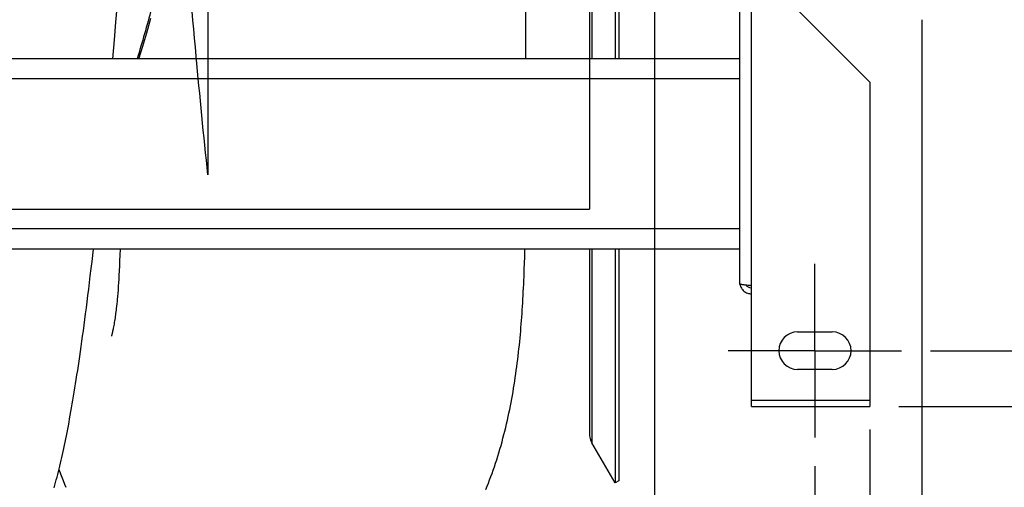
# Model space of a CAD drawing. Extents: x 0 to 420, y -81 to 390.
# Tile 6 of 18: x 208 to 242, y 60 to 77. Entities that reach past the tile are written whole.
import ezdxf

# ---------------------------------------------------------------- set-up
doc = ezdxf.new("R2010")
doc.units = 0
doc.header["$LTSCALE"] = 23.1
doc.linetypes.add('CENTER', pattern=[0.6, 0.375, -0.075, 0.075, -0.075])
doc.layers.get('0').update_dxf_attribs({"linetype": 'CONTINUOUS'})
for name, color, linetype in [('110528_DXF_CONTINUOUS_LINE', 7, 'CONTINUOUS'), ('110528_DXF_DIMENSION', 7, 'CONTINUOUS'), ('110536_DXF_AXIS', 7, 'CONTINUOUS'), ('110536_DXF_CONTINUOUS_LINE', 7, 'CONTINUOUS'), ('110801_DXF_CONTINUOUS_LINE', 7, 'CONTINUOUS'), ('AG_HOSE_125_DXF_CONTINUOUS', 7, 'CONTINUOUS'), ('ASE_65_125-5_DXF_DIMENSION', 7, 'CONTINUOUS'), ('GUIDE_125_DXF_CONTINUOUS_L', 7, 'CONTINUOUS')]:
    doc.layers.add(name, color=color, linetype=linetype)
doc.styles.get("Standard").update_dxf_attribs({"font": 'txt', "width": 0.7})
doc.dimstyles.new('DIMSTYLE_1', dxfattribs={"dimtxt": 3.5, "dimasz": 3, "dimexe": 1.5, "dimexo": 1, "dimgap": 0.875, "dimtad": 1, "dimdec": 0, "dimlfac": 10, "dimtxsty": 'STANDARD', "dimblk": '_ARROW_FILLED', "dimblk1": '_ARROW_FILLED', "dimblk2": '_ARROW_FILLED', "dimcen": 0.09, "dimazin": 3, "dimtp": 0.8, "dimtm": 0.8, "dimtfac": 1, "dimtdec": 0, "dimtofl": 0, "dimtmove": 0, "dimatfit": 3, "dimtolj": 1})
doc.dimstyles.new('DIMSTYLE_2', dxfattribs={"dimtxt": 3.5, "dimasz": 3, "dimexe": 1.5, "dimexo": 1, "dimgap": 0.875, "dimtad": 1, "dimdec": 3, "dimlfac": 10, "dimtxsty": 'STANDARD', "dimblk": '_ARROW_FILLED', "dimblk1": '_ARROW_FILLED', "dimblk2": '_ARROW_FILLED', "dimcen": 0.09, "dimazin": 3, "dimtp": 0.8, "dimtm": 0.8, "dimtfac": 1, "dimtdec": 3, "dimtofl": 0, "dimtmove": 0, "dimatfit": 3, "dimtolj": 1})

# ---------------------------------------------------------------- blocks, each defined once
blk = doc.blocks.new('_ARROW_FILLED')
at = {"color": 0, "linetype": 'BYBLOCK'}
blk.add_solid([(0, 0), (-1, 0.167), (-1, -0.167)], dxfattribs=at)
blk = doc.blocks.new('*D1')
at = {"layer": 'ASE_65_125-5_DXF_DIMENSION', "color": 2, "linetype": 'CONTINUOUS'}
for p, q in [((238.017, 118.074), (262.317, 118.074)), ((260.817, 118.074), (260.817, 90.647)), ((260.817, 63.22), (260.817, 90.647)), ((238.017, 63.22), (262.317, 63.22))]:
    blk.add_line(p, q, dxfattribs=at)
at = {"layer": 'ASE_65_125-5_DXF_DIMENSION', "color": 2, "linetype": 'CONTINUOUS', "xscale": 3, "yscale": 3, "zscale": 3}
for p, rotation in [((260.817, 118.074), 90), ((260.817, 63.22), 270)]:
    blk.add_blockref('_ARROW_FILLED', p, dxfattribs=dict(at, rotation=rotation))
at = {"layer": 'ASE_65_125-5_DXF_DIMENSION', "color": 2, "linetype": 'CONTINUOUS', "insert": (256.442, 90.647), "char_height": 3.5, "width": 12, "attachment_point": 2, "rotation": 90}
blk.add_mtext('549', dxfattribs=at)
blk = doc.blocks.new('*D2')
at = {"layer": 'ASE_65_125-5_DXF_DIMENSION', "color": 2, "linetype": 'CONTINUOUS'}
for p, q in [((239.117, 116.147), (252.317, 116.147)), ((250.817, 116.147), (250.817, 90.647)), ((250.817, 65.147), (250.817, 90.647)), ((239.117, 65.147), (252.317, 65.147))]:
    blk.add_line(p, q, dxfattribs=at)
at = {"layer": 'ASE_65_125-5_DXF_DIMENSION', "color": 2, "linetype": 'CONTINUOUS', "xscale": 3, "yscale": 3, "zscale": 3}
for p, rotation in [((250.817, 116.147), 90), ((250.817, 65.147), 270)]:
    blk.add_blockref('_ARROW_FILLED', p, dxfattribs=dict(at, rotation=rotation))
at = {"layer": 'ASE_65_125-5_DXF_DIMENSION', "color": 2, "linetype": 'CONTINUOUS', "insert": (246.442, 90.647), "char_height": 3.5, "width": 10.875, "attachment_point": 2, "rotation": 90}
blk.add_mtext('510', dxfattribs=at)
blk = doc.blocks.new('*D5')
at = {"layer": 'ASE_65_125-5_DXF_DIMENSION', "color": 2, "linetype": 'CONTINUOUS'}
for p, q in [((155.817, 62.42), (155.817, 31.016)), ((237.017, 62.42), (237.017, 31.016)), ((155.817, 32.516), (196.417, 32.516)), ((237.017, 32.516), (196.417, 32.516))]:
    blk.add_line(p, q, dxfattribs=at)
at = {"layer": 'ASE_65_125-5_DXF_DIMENSION', "color": 2, "linetype": 'CONTINUOUS', "xscale": 3, "yscale": 3, "zscale": 3, "rotation": 180}
blk.add_blockref('_ARROW_FILLED', (155.817, 32.516), dxfattribs=at)
at = {"layer": 'ASE_65_125-5_DXF_DIMENSION', "color": 2, "linetype": 'CONTINUOUS', "xscale": 3, "yscale": 3, "zscale": 3}
blk.add_blockref('_ARROW_FILLED', (237.017, 32.516), dxfattribs=at)
at = {"layer": 'ASE_65_125-5_DXF_DIMENSION', "color": 2, "linetype": 'CONTINUOUS', "insert": (196.417, 36.891), "char_height": 3.5, "width": 11.25, "attachment_point": 2}
blk.add_mtext('812', dxfattribs=at)
blk = doc.blocks.new('*D6')
at = {"layer": 'ASE_65_125-5_DXF_DIMENSION', "color": 2, "linetype": 'CONTINUOUS'}
for p, q in [((157.717, 61.147), (157.717, 41.016)), ((235.117, 61.147), (235.117, 41.016)), ((157.717, 42.516), (196.417, 42.516)), ((235.117, 42.516), (196.417, 42.516))]:
    blk.add_line(p, q, dxfattribs=at)
at = {"layer": 'ASE_65_125-5_DXF_DIMENSION', "color": 2, "linetype": 'CONTINUOUS', "xscale": 3, "yscale": 3, "zscale": 3, "rotation": 180}
blk.add_blockref('_ARROW_FILLED', (157.717, 42.516), dxfattribs=at)
at = {"layer": 'ASE_65_125-5_DXF_DIMENSION', "color": 2, "linetype": 'CONTINUOUS', "xscale": 3, "yscale": 3, "zscale": 3}
blk.add_blockref('_ARROW_FILLED', (235.117, 42.516), dxfattribs=at)
at = {"layer": 'ASE_65_125-5_DXF_DIMENSION', "color": 2, "linetype": 'CONTINUOUS', "insert": (196.417, 46.891), "char_height": 3.5, "width": 12.375, "attachment_point": 2}
blk.add_mtext('774', dxfattribs=at)
blk = doc.blocks.new('*D7')
at = {"layer": 'ASE_65_125-5_DXF_DIMENSION', "color": 2, "linetype": 'CONTINUOUS'}
for p, q in [((153.467, 81.772), (153.467, 21.016)), ((238.817, 76.589), (238.817, 21.016)), ((153.467, 22.516), (196.142, 22.516)), ((238.817, 22.516), (196.142, 22.516))]:
    blk.add_line(p, q, dxfattribs=at)
at = {"layer": 'ASE_65_125-5_DXF_DIMENSION', "color": 2, "linetype": 'CONTINUOUS', "xscale": 3, "yscale": 3, "zscale": 3, "rotation": 180}
blk.add_blockref('_ARROW_FILLED', (153.467, 22.516), dxfattribs=at)
at = {"layer": 'ASE_65_125-5_DXF_DIMENSION', "color": 2, "linetype": 'CONTINUOUS', "xscale": 3, "yscale": 3, "zscale": 3}
blk.add_blockref('_ARROW_FILLED', (238.817, 22.516), dxfattribs=at)
at = {"layer": 'ASE_65_125-5_DXF_DIMENSION', "color": 2, "linetype": 'CONTINUOUS', "insert": (196.142, 26.891), "char_height": 3.5, "width": 12, "attachment_point": 2}
blk.add_mtext('854', dxfattribs=at)

msp = doc.modelspace()

# ---------------------------------------------------------------- linework, layer by layer
at = {"layer": '110528_DXF_CONTINUOUS_LINE', "color": 7, "linetype": 'CONTINUOUS'}
for p, q in [((227.31497, 106.37776), (227.31497, 75.24691)), ((228.20109, 106.37776), (228.20109, 75.24691)), ((227.31497, 68.65659), (227.31497, 62.28089)), ((228.20109, 68.65659), (228.20109, 60.57191)), ((228.20109, 60.57191), (227.40205, 61.95589)), ((228.33099, 60.64691), (228.20109, 60.57191))]:
    msp.add_line(p, q, dxfattribs=at)
at = {"layer": '110528_DXF_CONTINUOUS_LINE', "color": 9, "linetype": 'CONTINUOUS'}
for p, q in [((227.40205, 106.37776), (227.40205, 75.24691)), ((227.40205, 68.65659), (227.40205, 61.95589))]:
    msp.add_line(p, q, dxfattribs=at)
at = {"layer": '110528_DXF_CONTINUOUS_LINE', "color": 3, "linetype": 'CONTINUOUS'}
for p, q in [((228.33099, 106.37776), (228.33099, 75.24691)), ((228.33099, 68.65659), (228.33099, 60.64691))]:
    msp.add_line(p, q, dxfattribs=at)
at = {"layer": '110528_DXF_CONTINUOUS_LINE', "color": 7, "linetype": 'CONTINUOUS'}
msp.add_arc((227.96497, 62.28089), 0.65, 180, 210, dxfattribs=at)
at = {"layer": '110528_DXF_DIMENSION', "color": 2, "linetype": 'CONTINUOUS'}
msp.add_line((229.56272, 131.89634), (229.56272, 49.39749), dxfattribs=at)
at = {"layer": '110536_DXF_AXIS', "color": 7, "linetype": 'CENTER'}
for q in [(235.11722, 68.14692), (232.11721, 65.14691), (235.11722, 62.1469), (238.11723, 65.14691)]:
    msp.add_line((235.11722, 65.14691), q, dxfattribs=at)
at = {"layer": '110536_DXF_CONTINUOUS_LINE', "color": 3, "linetype": 'CONTINUOUS'}
for p, q in [((232.51722, 67.45487), (232.51722, 103.14691)), ((237.01722, 74.44161), (234.01722, 77.44161)), ((237.01722, 74.44161), (237.01722, 63.22025)), ((232.91722, 63.22025), (232.91722, 67.39466)), ((234.51722, 65.79691), (235.71722, 65.79691)), ((235.71722, 64.49691), (234.51722, 64.49691)), ((232.91722, 63.22026), (237.01722, 63.22026))]:
    msp.add_line(p, q, dxfattribs=at)
at = {"layer": '110536_DXF_CONTINUOUS_LINE', "color": 9, "linetype": 'CONTINUOUS'}
for p, q in [((232.91722, 67.39466), (232.91722, 77.63557)), ((237.01722, 63.42026), (232.91722, 63.42026))]:
    msp.add_line(p, q, dxfattribs=at)
at = {"layer": '110536_DXF_CONTINUOUS_LINE', "color": 3, "linetype": 'CONTINUOUS'}
for centre, radius, start, end in [((232.90867, 67.51225), 0.39145, 189.344649, 190.10915), ((234.51722, 65.14691), 0.65, 90, 270), ((235.71722, 65.14691), 0.65, 270, 90)]:
    msp.add_arc(centre, radius, start, end, dxfattribs=at)
for points, knots in [([(232.91722, 67.39466), (232.86618, 67.39955), (232.79203, 67.40664), (232.69782, 67.41674), (232.63779, 67.42412), (232.58903, 67.43111), (232.5513, 67.43867), (232.53003, 67.44425), (232.51722, 67.45128), (232.51722, 67.45487)], [0, 0, 0, 0, 0.37771184, 0.54853637, 0.69852876, 0.82207755, 0.91471109, 0.97358369, 1, 1, 1, 1]), ([(232.52329, 67.44354), (232.53134, 67.3984), (232.56382, 67.31007), (232.65506, 67.20285), (232.77767, 67.13284), (232.87093, 67.11667), (232.91722, 67.11667)], [0, 0, 0, 0, 0.24875061, 0.49833507, 0.74886161, 1, 1, 1, 1])]:
    msp.add_open_spline(points, degree=3, knots=knots, dxfattribs=at)
at = {"layer": '110536_DXF_CONTINUOUS_LINE', "color": 7, "linetype": 'CONTINUOUS'}
msp.add_open_spline([(232.91722, 67.31444), (232.88304, 67.31444), (232.81365, 67.33231), (232.7624, 67.3825), (232.74497, 67.41171)], degree=3, knots=[0, 0, 0, 0, 0.50119096, 1, 1, 1, 1], dxfattribs=at)
at = {"layer": '110801_DXF_CONTINUOUS_LINE', "color": 7, "linetype": 'CONTINUOUS'}
for p, q in [((232.51722, 75.24691), (160.31722, 75.24691)), ((232.51722, 68.65659), (160.31722, 68.65659))]:
    msp.add_line(p, q, dxfattribs=at)
at = {"layer": '110801_DXF_CONTINUOUS_LINE', "color": 9, "linetype": 'CONTINUOUS'}
for p, q in [((232.51722, 74.54691), (160.31722, 74.54691)), ((232.51722, 69.35659), (160.31722, 69.35659))]:
    msp.add_line(p, q, dxfattribs=at)
at = {"layer": 'AG_HOSE_125_DXF_CONTINUOUS', "color": 9, "linetype": 'CONTINUOUS'}
for p, q in [((227.31497, 113.01191), (227.31497, 70.04075)), ((214.11497, 90.64691), (214.11497, 71.22584)), ((165.31497, 70.04075), (227.31497, 70.04075))]:
    msp.add_line(p, q, dxfattribs=at)
at = {"layer": 'AG_HOSE_125_DXF_CONTINUOUS', "color": 7, "linetype": 'CONTINUOUS'}
for p, q in [((225.11497, 75.24691), (225.11497, 82.1563)), ((210.93563, 76.51741), (210.99101, 77.14151)), ((210.88006, 75.89876), (210.93563, 76.51741)), ((210.82071, 75.24691), (210.88006, 75.89876)), ((211.07628, 68.65659), (211.06958, 68.45287)), ((225.07555, 68.4273), (225.08152, 68.65659)), ((211.06235, 68.25952), (211.05479, 68.08022)), ((211.06958, 68.45287), (211.06235, 68.25952)), ((211.04706, 67.91488), (211.03905, 67.76118)), ((211.05479, 68.08022), (211.04706, 67.91488)), ((211.02324, 67.49342), (211.01552, 67.3789)), ((211.03104, 67.61962), (211.02324, 67.49342)), ((211.03905, 67.76118), (211.03104, 67.61962)), ((210.99702, 67.13251), (210.98793, 67.02491)), ((211.00516, 67.23608), (210.99702, 67.13251)), ((211.01552, 67.3789), (211.00516, 67.23608)), ((210.96489, 66.78129), (210.95401, 66.67953)), ((210.97177, 66.84948), (210.96489, 66.78129)), ((210.9783, 66.91775), (210.97177, 66.84948)), ((210.98793, 67.02491), (210.9783, 66.91775)), ((210.93158, 66.48936), (210.92368, 66.42821)), ((210.93922, 66.5512), (210.93158, 66.48936)), ((210.94663, 66.61404), (210.93922, 66.5512)), ((210.95401, 66.67953), (210.94663, 66.61404)), ((210.8772, 66.11735), (210.86862, 66.06766)), ((210.88587, 66.16974), (210.8772, 66.11735)), ((210.89445, 66.22393), (210.88587, 66.16974)), ((210.90298, 66.28028), (210.89445, 66.22393)), ((210.91143, 66.33864), (210.90298, 66.28028)), ((210.81203, 65.7864), (210.80519, 65.75741)), ((210.81926, 65.81818), (210.81203, 65.7864)), ((210.82695, 65.85329), (210.81926, 65.81818)), ((210.83499, 65.89139), (210.82695, 65.85329)), ((210.84293, 65.93054), (210.83499, 65.89139)), ((210.85134, 65.97365), (210.84293, 65.93054)), ((210.86013, 66.02051), (210.85134, 65.97365)), ((210.86862, 66.06766), (210.86013, 66.02051)), ((210.77641, 65.64933), (210.77556, 65.64658))]:
    msp.add_line(p, q, dxfattribs=at)
for points in [[(208.79463, 60.40521), (208.82015, 60.49593), (208.84534, 60.58744), (208.87024, 60.67982), (208.89485, 60.77309), (208.9192, 60.86729), (208.94332, 60.96255), (208.96723, 61.05891), (208.99094, 61.15639), (209.01447, 61.25506), (209.03782, 61.35496), (209.06102, 61.45611), (209.08407, 61.55856), (209.10696, 61.66227), (209.12973, 61.76734), (209.15241, 61.87395), (209.175, 61.98211), (209.19753, 62.09188), (209.22002, 62.20347), (209.24249, 62.31694), (209.26495, 62.43231), (209.28741, 62.54976), (209.3099, 62.66932), (209.3324, 62.79105), (209.35498, 62.91518), (209.37762, 63.04179), (209.40034, 63.17091), (209.42315, 63.30271), (209.44607, 63.43725), (209.46908, 63.57459), (209.49222, 63.71482), (209.51547, 63.85801), (209.53885, 64.00422), (209.56237, 64.1536), (209.58604, 64.30623), (209.60986, 64.46215), (209.63383, 64.62142), (209.65795, 64.78412), (209.68223, 64.95029), (209.70666, 65.12001), (209.73124, 65.2932), (209.75599, 65.47006), (209.78096, 65.65103), (209.80614, 65.83611), (209.83155, 66.02546), (209.85728, 66.21979), (209.88331, 66.41919), (209.90966, 66.62378), (209.93641, 66.83435), (209.96359, 67.05114), (209.99118, 67.27416), (210.01923, 67.50398), (210.04782, 67.74137), (210.07688, 67.98585), (210.10622, 68.236), (210.15467, 68.65659)], [(225.06203, 67.99245), (225.06679, 68.13472), (225.07555, 68.4273)], [(223.73048, 60.3489), (223.77489, 60.45605), (223.81878, 60.56507), (223.86209, 60.67587), (223.90466, 60.78806), (223.94644, 60.90148), (223.98751, 61.0164), (224.02797, 61.13304), (224.06788, 61.2516), (224.10715, 61.37195), (224.14568, 61.49381), (224.18358, 61.61764), (224.22071, 61.74301), (224.2566, 61.86825), (224.29113, 61.99272), (224.32453, 62.1171), (224.35694, 62.24165), (224.38844, 62.3666), (224.41897, 62.49169), (224.44843, 62.61643), (224.47681, 62.74057), (224.50419, 62.8643), (224.5306, 62.98765), (224.55604, 63.11046), (224.58059, 63.23287), (224.60436, 63.35536), (224.62735, 63.47802), (224.64957, 63.60074), (224.67111, 63.72374), (224.69195, 63.84709), (224.7121, 63.97071), (224.73158, 64.09465), (224.7504, 64.21896), (224.76856, 64.34356), (224.78604, 64.46821), (224.80286, 64.59295), (224.81904, 64.71776), (224.83455, 64.84241), (224.84944, 64.96698), (224.86371, 65.09139), (224.87731, 65.21514), (224.89022, 65.3379), (224.90252, 65.46003), (224.91433, 65.58203), (224.92567, 65.70408), (224.9365, 65.82595), (224.94679, 65.94755), (224.95658, 66.06864), (224.96594, 66.18952), (224.97493, 66.31095), (224.98351, 66.43303), (224.99169, 66.55565), (224.99957, 66.67926), (225.00717, 66.80394), (225.01445, 66.92963), (225.02139, 67.05663), (225.028, 67.1849), (225.03434, 67.31454), (225.04042, 67.44606), (225.04622, 67.57952), (225.05174, 67.71489), (225.06203, 67.99245)], [(210.92368, 66.42821), (210.91556, 66.3682), (210.91143, 66.33864)], [(210.80519, 65.75741), (210.79892, 65.73182), (210.79604, 65.72038), (210.79337, 65.70999), (210.79101, 65.70097), (210.78889, 65.69302), (210.78682, 65.68541), (210.7847, 65.67775), (210.78263, 65.67045), (210.78075, 65.6639), (210.77904, 65.65808), (210.77754, 65.65303), (210.77641, 65.64933)], [(208.96057, 61.03208), (208.9698, 61.0071), (209.01546, 60.88684), (209.06188, 60.76784), (209.10904, 60.65017), (209.15695, 60.5339), (209.20564, 60.4189)]]:
    msp.add_lwpolyline(points, dxfattribs=at)
at = {"layer": 'AG_HOSE_125_DXF_CONTINUOUS', "color": 9, "linetype": 'CONTINUOUS'}
msp.add_open_spline([(214.11497, 71.22584), (213.97062, 72.59485), (213.67662, 75.61822), (213.25654, 80.41861), (212.8135, 85.83613), (212.44304, 90.51682), (212.13988, 94.32888), (211.91571, 97.11491), (211.6857, 99.91252), (211.44955, 102.691), (211.21349, 105.34565), (210.97181, 107.9111), (210.72421, 110.34934), (210.48041, 112.52833), (210.24872, 114.37607), (210.0276, 115.93142), (209.83229, 117.10719), (209.66651, 117.94941), (209.54879, 118.47811), (209.43131, 118.93538), (209.31424, 119.32034), (209.19766, 119.63223), (209.09404, 119.8466), (209.00654, 119.98001), (208.94243, 120.05566), (208.87766, 120.1098), (208.81131, 120.142), (208.74321, 120.15037), (208.67554, 120.13384), (208.60981, 120.09417), (208.54743, 120.03477), (208.48704, 119.95753), (208.40264, 119.82272), (208.30026, 119.60478), (208.18358, 119.28574), (208.06237, 118.87985), (207.93786, 118.38346), (207.81044, 117.79364), (207.68276, 117.12209), (207.55489, 116.3707), (207.42692, 115.54164), (207.24957, 114.28932), (207.0782, 112.9261), (206.90874, 111.45512), (206.77133, 110.19232), (206.63023, 108.82545), (206.45913, 107.08595), (206.26379, 104.98975), (206.03923, 102.45227), (205.80873, 99.73382), (205.4908, 95.85977), (205.08651, 90.77029), (204.68301, 85.68004), (204.35149, 81.63743), (204.1092, 78.77692), (203.86076, 75.97494), (203.6056, 73.2708), (203.35075, 70.77621), (203.09064, 68.47011), (202.86208, 66.68398), (202.66921, 65.36732), (202.53659, 64.54683), (202.41062, 63.84593), (202.2927, 63.25794), (202.17502, 62.74022), (202.0551, 62.28464), (201.94887, 61.94684), (201.85876, 61.71015), (201.79484, 61.56388), (201.73097, 61.43931), (201.66711, 61.33645), (201.60312, 61.2552), (201.53861, 61.1955), (201.47273, 61.15759), (201.40492, 61.14307), (201.33689, 61.15352), (201.27071, 61.18764), (201.20603, 61.2436), (201.14197, 61.32107), (201.07809, 61.42014), (201.01206, 61.54509), (200.94433, 61.6975), (200.84639, 61.95391), (200.72679, 62.33906), (200.58942, 62.87745), (200.45589, 63.4941), (200.32533, 64.18216), (200.19749, 64.93476), (200.06948, 65.76489), (199.88359, 67.07888), (199.64981, 68.95515), (199.37457, 71.46024), (199.09888, 74.23677), (198.87045, 76.72475), (198.68411, 78.84773), (198.5353, 80.58961), (198.38251, 82.42055), (198.20463, 84.59385), (198.00644, 87.05845), (197.78202, 89.88106), (197.55171, 92.78587), (197.31539, 95.74483), (197.07909, 98.65137), (196.83673, 101.54923), (196.58818, 104.40049), (196.33879, 107.10233), (196.09583, 109.55348), (195.85493, 111.78836), (195.64418, 113.54721), (195.4673, 114.87087), (195.33925, 115.75649), (195.21128, 116.56629), (195.08345, 117.29789), (194.95585, 117.94918), (194.82578, 118.5306), (194.69293, 119.03549), (194.57324, 119.40641), (194.47511, 119.65119), (194.40597, 119.79825), (194.33689, 119.91986), (194.27032, 120.01252), (194.20663, 120.07857), (194.14656, 120.1216), (194.08517, 120.14556), (194.02272, 120.14905), (193.96086, 120.13174), (193.90041, 120.09495), (193.84088, 120.0396), (193.7797, 119.96323), (193.71711, 119.86423), (193.62594, 119.6888), (193.51525, 119.41266), (193.38879, 119.01476), (193.26185, 118.53174), (193.13454, 117.96485), (193.00695, 117.31564), (192.87913, 116.58609), (192.7471, 115.75264), (192.61158, 114.81344), (192.41964, 113.36575), (192.19139, 111.43168), (191.93077, 108.96562), (191.66782, 106.25368), (191.39792, 103.26347), (191.12135, 100.02437), (190.84466, 96.65256), (190.5641, 93.14887), (190.27205, 89.46326), (189.99335, 85.96254), (189.73098, 82.73288), (189.48861, 79.83185), (189.24005, 76.97636), (188.98479, 74.20571), (188.72979, 71.63335), (188.46939, 69.23632), (188.24099, 67.36628), (188.04866, 65.97547), (187.91318, 65.08041), (187.7812, 64.29143), (187.65348, 63.60642), (187.52604, 63.00284), (187.3962, 62.47152), (187.28116, 62.07735), (187.18349, 61.80103), (187.11428, 61.63052), (187.04515, 61.48544), (186.97607, 61.3658), (186.90689, 61.27148), (186.83715, 61.20234), (186.76572, 61.15858), (186.69159, 61.14235), (186.61732, 61.156), (186.54568, 61.19733), (186.47583, 61.26396), (186.4066, 61.35568), (186.3375, 61.4727), (186.26724, 61.61753), (186.19607, 61.79106), (186.12407, 61.99391), (186.05199, 62.22412), (185.97755, 62.48973), (185.90112, 62.79214), (185.82291, 63.13265), (185.74465, 63.50407), (185.64752, 64.00282), (185.53401, 64.64529), (185.35568, 65.76299), (185.18481, 66.99583), (185.01619, 68.34083), (184.87881, 69.5119), (184.73773, 70.79027), (184.5972, 72.13714), (184.46026, 73.51351), (184.27103, 75.49447), (184.03088, 78.15913), (183.73496, 81.63555), (183.44721, 85.15961), (183.15898, 88.76932), (182.87852, 92.30969), (182.58308, 96.01335), (182.28769, 99.63176), (181.98449, 103.1951), (181.68271, 106.53813), (181.36561, 109.76533), (181.13728, 111.83755), (181.01497, 112.85214)], degree=3, knots=[0, 0, 0, 0, 0.01469344, 0.03242186, 0.05143361, 0.07271145, 0.08253859, 0.09225099, 0.10254497, 0.11250025, 0.1220146, 0.1309918, 0.14000423, 0.14817323, 0.15439435, 0.15988029, 0.16494087, 0.16711365, 0.16904173, 0.17072148, 0.17215192, 0.17333427, 0.17427341, 0.17468524, 0.17503424, 0.17532824, 0.17558028, 0.17581071, 0.17604561, 0.17630977, 0.17662112, 0.17696012, 0.17735391, 0.17831655, 0.17952286, 0.1809778, 0.18283583, 0.18498405, 0.18741776, 0.19013157, 0.19311911, 0.19637145, 0.20363155, 0.20778348, 0.21217608, 0.21718986, 0.22245052, 0.23083261, 0.23966103, 0.24964071, 0.2599526, 0.28115064, 0.30413556, 0.31445512, 0.32444518, 0.33477714, 0.34447993, 0.3534365, 0.36154197, 0.36925024, 0.37265527, 0.37574517, 0.37812121, 0.38025599, 0.38214572, 0.38378721, 0.38528348, 0.38592246, 0.38648967, 0.38698653, 0.38741538, 0.3877801, 0.38808729, 0.38834835, 0.38858187, 0.38881315, 0.38906807, 0.38936632, 0.38972035, 0.3901376, 0.39062254, 0.39122741, 0.39191668, 0.39355118, 0.39552829, 0.39784616, 0.40028448, 0.40300293, 0.40599391, 0.40924954, 0.41716742, 0.42617435, 0.43614858, 0.44694863, 0.45284193, 0.45889587, 0.4656087, 0.47245285, 0.48217061, 0.49200013, 0.50267574, 0.51327314, 0.52368383, 0.53380176, 0.54431215, 0.5542327, 0.56276292, 0.57060302, 0.57822512, 0.58166991, 0.58485676, 0.58777605, 0.59042048, 0.59278358, 0.59485935, 0.59677863, 0.5983547, 0.59901528, 0.5995923, 0.60008796, 0.60050617, 0.60080666, 0.60106358, 0.60128905, 0.60150065, 0.60171931, 0.60196413, 0.602249, 0.60258283, 0.60300601, 0.60349713, 0.60469127, 0.60617524, 0.60795177, 0.61002015, 0.6123759, 0.61501312, 0.61792545, 0.62138247, 0.62514151, 0.63351258, 0.64216859, 0.65160977, 0.66259466, 0.67421487, 0.68630878, 0.69870543, 0.71173205, 0.72577126, 0.73618943, 0.7463182, 0.75684395, 0.76678334, 0.77601647, 0.78443494, 0.79251876, 0.79612391, 0.79942101, 0.80218097, 0.80466188, 0.80685808, 0.80876453, 0.8104991, 0.81123788, 0.81189186, 0.81246241, 0.81295192, 0.81336451, 0.81370748, 0.81399411, 0.8142472, 0.81449878, 0.81478121, 0.81511792, 0.81552292, 0.81600416, 0.81656632, 0.81723972, 0.8180051, 0.81886315, 0.8198141, 0.820949, 0.82219222, 0.82354298, 0.82500033, 0.82761554, 0.83050626, 0.83708085, 0.84089899, 0.84497489, 0.84966611, 0.85462673, 0.859429, 0.86442962, 0.87586715, 0.88798603, 0.90167004, 0.91360723, 0.92663772, 0.93957743, 0.9532647, 0.96538811, 0.97774894, 0.98909216, 1, 1, 1, 1], dxfattribs=at)
at = {"layer": 'GUIDE_125_DXF_CONTINUOUS_L', "color": 7, "linetype": 'CONTINUOUS'}
msp.add_lwpolyline([(211.72819, 75.24691), (211.72906, 75.2497), (211.79387, 75.46165), (211.86024, 75.68211), (211.92815, 75.91112), (211.99766, 76.14896), (212.06876, 76.39573), (212.14145, 76.65151)], dxfattribs=at)
at = {"layer": 'GUIDE_125_DXF_CONTINUOUS_L', "color": 9, "linetype": 'CONTINUOUS'}
msp.add_open_spline([(216.0372, 95.48172), (215.87517, 94.41664), (215.52941, 92.31381), (214.80136, 88.35095), (213.8789, 83.8992), (212.92299, 79.83499), (212.19267, 77.05331), (211.84101, 75.82049), (211.66713, 75.2467)], degree=3, knots=[0, 0, 0, 0, 0.15602475, 0.30860425, 0.58350693, 0.81435863, 0.91316944, 1, 1, 1, 1], dxfattribs=at)

# ---------------------------------------------------------------- dimensions: what is measured, and where the dimension line sits
at = {"layer": 'ASE_65_125-5_DXF_DIMENSION', "color": 2, "linetype": 'CONTINUOUS'}
for base, p1, p2, angle, dimstyle, picture, middle in [((260.81722, 63.22026), (237.01722, 118.07357), (237.01722, 63.22026), 270, 'DIMSTYLE_1', '*D1', (260.81722, 90.14691)), ((250.81722, 116.14691), (238.11723, 65.14691), (238.11723, 116.14691), 90, 'DIMSTYLE_2', '*D2', (250.81722, 90.14691)), ((153.4672192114, 22.5161632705), (238.8172192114, 77.5892227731), (153.4672192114, 82.7719141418), 180, 'DIMSTYLE_1', '*D7', (195.6422177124, 22.5161632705)), ((157.71722, 42.51616), (235.11722, 62.1469), (157.71722, 62.1469), 180, 'DIMSTYLE_2', '*D6', (195.91722, 42.51616))]:
    dim = msp.add_linear_dim(base=base, p1=p1, p2=p2, angle=angle, dimstyle=dimstyle, dxfattribs=at)
    dim.commit()
    dim.dimension.update_dxf_attribs({"geometry": picture, "text_midpoint": middle, "dimtype": 160})
dim = msp.add_linear_dim(base=(237.01722, 32.51616), p1=(155.81722, 63.42026), p2=(237.01722, 63.42026), dimstyle='DIMSTYLE_2', dxfattribs=at)
dim.commit()
dim.dimension.update_dxf_attribs({"geometry": '*D5', "text_midpoint": (195.91722, 32.51616), "dimtype": 160})

doc.saveas('drawing.dxf')
